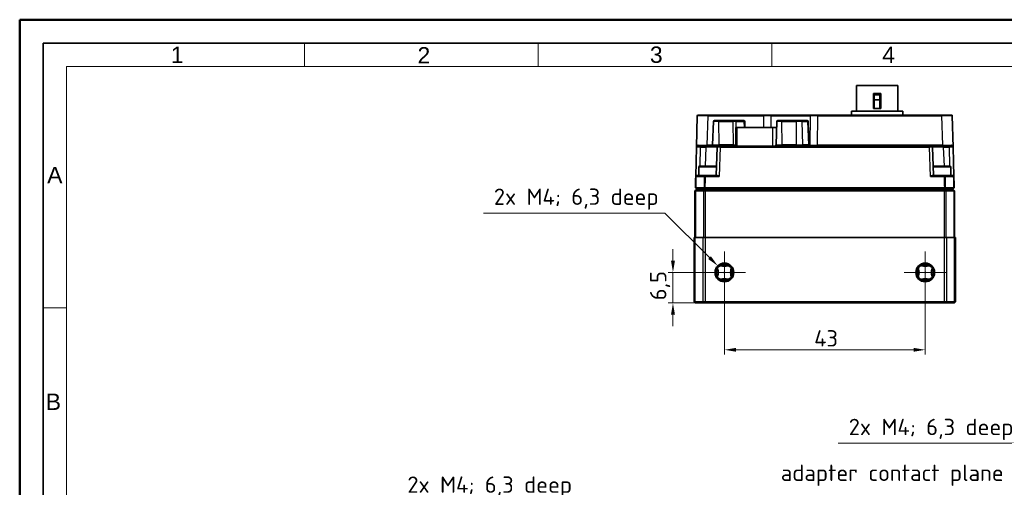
# Model space of a CAD drawing. Header units: millimetres. Extents: x 0 to 420, y 0 to 297.
# Tile 14 of 33: x 0 to 211, y 197 to 297. Entities that reach past the tile are written whole.
import ezdxf

# ---------------------------------------------------------------- set-up
doc = ezdxf.new("R2010")
doc.units = ezdxf.units.MM
doc.layers.get('0').update_dxf_attribs({"lineweight": 25})
for name, color, linetype, lineweight in [('001', 7, 'Continuous', 50), ('Bemaßung (ISO)', 7, 'Continuous', 18), ('Mittelpunktmarkierung (ISO)', 7, 'Continuous', 18), ('Sichtbar (ISO)', 7, 'Continuous', 35), ('Sichtbar schmal (ISO)', 7, 'Continuous', 25), ('Symbol (ISO)', 7, 'Continuous', 18)]:
    doc.layers.add(name, color=color, linetype=linetype, lineweight=lineweight)
doc.layers.add('Symbole(DIN)', color=3, linetype='Continuous', lineweight=25, true_color=0x00ff00)
doc.styles.add('Aktuell-DIN', font='arial.ttf')
doc.styles.add('Notiztext (DIN)', font='isocpeur.ttf')
doc.dimstyles.new('Standard (DIN)', dxfattribs={"dimtxt": 3.5, "dimasz": 2.5, "dimexe": 1, "dimexo": 0, "dimgap": 0.7, "dimtad": 1, "dimtoh": 1, "dimrnd": 1e-08, "dimtxsty": 'Notiztext (DIN)', "dimcen": 0.09, "dimdle": 10, "dimclrd": 256, "dimclre": 256, "dimclrt": 256, "dimazin": 2, "dimtfac": 0.514286, "dimtdec": 4, "dimtmove": 0, "dimatfit": 3, "dimfxl": 1, "dimtolj": 1, "dimlwd": -1, "dimlwe": -1, "dimarcsym": 0})

# ---------------------------------------------------------------- blocks, each defined once
blk = doc.blocks.new('*D18')
at = {"layer": 'Bemaßung (ISO)', "transparency": 16777216}
for p, q in [((150.88, 242.87), (150.88, 225.32)), ((193.88, 242.87), (193.88, 225.32)), ((153.38, 226.32), (191.38, 226.32))]:
    blk.add_line(p, q, dxfattribs=at)
for points in [[(153.38, 226.73), (153.38, 225.9), (150.88, 226.32)], [(191.38, 226.73), (191.38, 225.9), (193.88, 226.32)]]:
    blk.add_solid(points, dxfattribs=at)
at = {"layer": 'Defpoints', "color": 0, "transparency": 16777216}
for p in [(150.88, 242.87), (193.88, 242.87), (193.88, 226.32)]:
    blk.add_point(p, dxfattribs=at)
at = {"layer": 'Bemaßung (ISO)', "transparency": 16777216, "insert": (170.1, 230.52), "char_height": 3.5, "attachment_point": 1, "style": 'Notiztext (DIN)'}
blk.add_mtext('\\A1;43', dxfattribs=at)
blk = doc.blocks.new('*D19')
at = {"layer": 'Bemaßung (ISO)', "transparency": 16777216}
for p, q in [((139.86, 245.37), (139.86, 247.87)), ((150.88, 242.87), (138.86, 242.87)), ((139.86, 242.87), (139.86, 240.37)), ((139.86, 238.87), (139.86, 240.37)), ((139.86, 236.37), (139.86, 238.87)), ((146.73, 236.37), (138.86, 236.37)), ((139.86, 233.87), (139.86, 231.37))]:
    blk.add_line(p, q, dxfattribs=at)
for points in [[(139.45, 245.37), (140.28, 245.37), (139.86, 242.87)], [(139.45, 233.87), (140.28, 233.87), (139.86, 236.37)]]:
    blk.add_solid(points, dxfattribs=at)
at = {"layer": 'Defpoints', "color": 0, "transparency": 16777216}
for p in [(139.86, 242.87), (150.88, 242.87), (146.73, 236.37)]:
    blk.add_point(p, dxfattribs=at)
at = {"layer": 'Bemaßung (ISO)', "transparency": 16777216, "insert": (134.96, 236.91), "char_height": 3.5, "attachment_point": 1, "rotation": 90, "style": 'Notiztext (DIN)'}
blk.add_mtext('\\A1;6,5', dxfattribs=at)
blk = doc.blocks.new('*D20')
at = {"layer": 'Bemaßung (ISO)', "transparency": 16777216}
for p, q in [((99.29, 255.6), (138.15, 255.6)), ((138.15, 255.6), (147.69, 246.06)), ((150.79, 242.87), (150.97, 242.87)), ((150.88, 242.78), (150.88, 242.96))]:
    blk.add_line(p, q, dxfattribs=at)
blk.add_solid([(147.99, 246.35), (147.4, 245.76), (149.46, 244.29)], dxfattribs=at)
at = {"layer": 'Defpoints', "color": 0, "transparency": 16777216}
for p in [(149.46, 244.29), (152.29, 241.46)]:
    blk.add_point(p, dxfattribs=at)
at = {"layer": 'Bemaßung (ISO)', "transparency": 16777216, "insert": (99.29, 260.85), "char_height": 3.5, "attachment_point": 1, "style": 'Notiztext (DIN)'}
blk.add_mtext('\\A1; 2x M4; 6,3 deep', dxfattribs=at)
blk = doc.blocks.new('*D23')
at = {"layer": 'Bemaßung (ISO)', "transparency": 16777216}
for p, q in [((77.95, 193.95), (56.93, 178.8)), ((116.82, 193.95), (77.95, 193.95)), ((53.19, 176.17), (53.37, 176.17)), ((53.28, 176.08), (53.28, 176.26))]:
    blk.add_line(p, q, dxfattribs=at)
blk.add_solid([(56.69, 179.14), (57.18, 178.47), (54.91, 177.34)], dxfattribs=at)
at = {"layer": 'Defpoints', "color": 0, "transparency": 16777216}
for p in [(54.91, 177.34), (51.66, 175)]:
    blk.add_point(p, dxfattribs=at)
at = {"layer": 'Bemaßung (ISO)', "transparency": 16777216, "insert": (80.77, 199.2), "char_height": 3.5, "attachment_point": 1, "style": 'Notiztext (DIN)'}
blk.add_mtext('\\A1; 2x M4; 6,3 deep', dxfattribs=at)
blk = doc.blocks.new('*D45')
at = {"layer": 'Bemaßung (ISO)', "transparency": 16777216}
for p, q in [((175.27, 206.3), (214.14, 206.3)), ((214.14, 206.3), (229.28, 180.07)), ((231.44, 176.17), (231.62, 176.17)), ((231.53, 176.08), (231.53, 176.26))]:
    blk.add_line(p, q, dxfattribs=at)
blk.add_solid([(229.64, 180.28), (228.92, 179.86), (230.53, 177.91)], dxfattribs=at)
at = {"layer": 'Defpoints', "color": 0, "transparency": 16777216}
for p in [(230.53, 177.91), (232.53, 174.44)]:
    blk.add_point(p, dxfattribs=at)
at = {"layer": 'Bemaßung (ISO)', "transparency": 16777216, "insert": (175.27, 211.55), "char_height": 3.5, "attachment_point": 1, "style": 'Notiztext (DIN)'}
blk.add_mtext('\\A1; 2x M4; 6,3 deep', dxfattribs=at)
blk = doc.blocks.new('Ränder Basler-A3')
at = {"layer": '001'}
for p, q in [((0, 0), (0, 297)), ((0, 297), (420, 297))]:
    blk.add_line(p, q, dxfattribs=at)
at = {"layer": '001', "color": 7, "linetype": 'Continuous', "lineweight": 35}
for p, q in [((5, 292), (415, 292)), ((5, 5), (5, 292))]:
    blk.add_line(p, q, dxfattribs=at)
at = {"layer": '001', "color": 7, "linetype": 'Continuous', "lineweight": 18}
for p, q in [((61, 292), (61, 287)), ((111, 292), (111, 287)), ((161, 292), (161, 287)), ((10, 287), (410, 287)), ((10, 10), (10, 287)), ((10, 235.33), (5, 235.33))]:
    blk.add_line(p, q, dxfattribs=at)
at = {"layer": 'Symbole(DIN)', "color": 250, "true_color": 0x3f3f3f, "char_height": 3.5, "attachment_point": 4, "style": 'Aktuell-DIN'}
for s, insert in [('\\fArial|b0|i0;1', (32.36, 289.48)), ('\\fArial|b0|i0;2', (85.18, 289.38)), ('\\fArial|b0|i0;3', (134.93, 289.48)), ('\\fArial|b0|i0;4', (184.68, 289.48)), ('\\fArial|b0|i0;A', (5.89, 263.74)), ('\\fArial|b0|i0;B', (5.59, 215.19))]:
    blk.add_mtext(s, dxfattribs=dict(at, insert=insert))

msp = doc.modelspace()

# ---------------------------------------------------------------- linework, layer by layer
at = {"layer": 'Mittelpunktmarkierung (ISO)', "linetype": 'Continuous'}
for p, q in [((150.8757, 247.3749), (150.8757, 238.3749)), ((193.8757, 247.3749), (193.8757, 238.3749)), ((155.3757, 242.8749), (146.3757, 242.8749)), ((198.3757, 242.8749), (189.3757, 242.8749))]:
    msp.add_line(p, q, dxfattribs=at)
at = {"layer": 'Sichtbar (ISO)'}
for p, q in [((179.1507, 282.8849), (188.0007, 282.8849)), ((179.1507, 277.4349), (179.1507, 282.8849)), ((188.0007, 277.4349), (188.0007, 282.8849)), ((182.7757, 277.9849), (182.7757, 281.1849)), ((184.3757, 281.1849), (182.7757, 281.1849)), ((182.9757, 279.8057), (182.9757, 280.8849)), ((182.9757, 280.8849), (184.1757, 280.8849)), ((184.1757, 280.8849), (184.1757, 279.8057)), ((184.3757, 281.1849), (184.3757, 277.9849)), ((184.1757, 279.8057), (182.9757, 279.8057)), ((182.9757, 279.8057), (182.9757, 277.9849)), ((184.1757, 277.9849), (184.1757, 279.8057)), ((144.9036, 269.7301), (145.078, 276.3901)), ((145.278, 276.5849), (147.3772, 276.5849)), ((159.2821, 276.5849), (147.3772, 276.5849)), ((161.0493, 276.5849), (159.2821, 276.5849)), ((169.4024, 276.5849), (161.0493, 276.5849)), ((169.4024, 276.5849), (170.8869, 276.5849)), ((197.3741, 276.5849), (170.8869, 276.5849)), ((178.0757, 277.4349), (189.0757, 277.4349)), ((178.0757, 276.5849), (178.0757, 277.4349)), ((182.7757, 277.9849), (184.3757, 277.9849)), ((189.0757, 276.5849), (189.0757, 277.4349)), ((197.3741, 276.5849), (199.4734, 276.5849)), ((199.6733, 276.3901), (199.8477, 269.7301)), ((148.5397, 275.2318), (148.3645, 270.2144)), ((148.7396, 275.4249), (149.5976, 275.4249)), ((152.6448, 275.4249), (149.5976, 275.4249)), ((152.6448, 275.4249), (153.1993, 275.4249)), ((154.9587, 275.4249), (153.1993, 275.4249)), ((154.9587, 275.4249), (155.0353, 275.4249)), ((155.2352, 275.2318), (155.2808, 273.9249)), ((162.1162, 275.2318), (161.941, 270.2144)), ((162.3161, 275.4249), (163.0992, 275.4249)), ((166.2078, 275.4249), (163.0992, 275.4249)), ((166.2078, 275.4249), (167.3363, 275.4249)), ((168.5713, 275.4249), (167.3363, 275.4249)), ((168.5713, 275.4249), (168.6117, 275.4249)), ((168.8116, 275.2318), (168.9868, 270.2144)), ((153.3283, 273.9249), (153.6212, 273.9249)), ((153.3283, 273.9249), (153.3283, 269.9249)), ((161.2552, 273.9249), (153.6212, 273.9249)), ((161.2552, 273.9249), (162.0705, 273.9249)), ((145.1036, 269.9249), (145.7328, 269.9249)), ((146.8819, 269.9249), (145.7328, 269.9249)), ((149.4953, 269.9249), (146.8819, 269.9249)), ((149.4953, 269.9249), (149.9951, 269.9249)), ((194.7562, 269.9249), (149.9951, 269.9249)), ((171.0757, 269.9249), (171.0757, 269.9749)), ((171.0757, 269.9749), (173.0757, 269.9749)), ((194.0757, 269.9749), (173.0757, 269.9749)), ((194.0757, 269.9749), (196.0757, 269.9749)), ((194.7562, 269.9249), (195.256, 269.9249)), ((197.8695, 269.9249), (195.256, 269.9249)), ((196.0757, 269.9249), (196.0757, 269.9749)), ((199.0186, 269.9249), (197.8695, 269.9249)), ((199.0186, 269.9249), (199.6478, 269.9249)), ((144.7387, 263.4301), (144.9036, 269.7301)), ((149.2954, 269.7317), (149.087, 263.6249)), ((195.6643, 263.6249), (195.4559, 269.7317)), ((199.8477, 269.7301), (200.0127, 263.4301)), ((145.5757, 265.6249), (148.9757, 265.6249)), ((195.7757, 265.6249), (199.1757, 265.6249)), ((146.7315, 263.6249), (144.9791, 263.6249)), ((145.3757, 265.4249), (145.3757, 263.6249)), ((149.3022, 263.6249), (146.8118, 263.6249)), ((197.9395, 263.6249), (195.4491, 263.6249)), ((199.7722, 263.6249), (198.0199, 263.6249)), ((199.3757, 265.4249), (199.3757, 263.6249)), ((144.5757, 260.3249), (144.8257, 260.5749)), ((144.5757, 250.3749), (144.5757, 260.3249)), ((144.5757, 260.3249), (144.6985, 260.3249)), ((146.4929, 260.3249), (144.6985, 260.3249)), ((144.8461, 260.5749), (144.8257, 260.5749)), ((144.8461, 260.5749), (146.6946, 260.5749)), ((145.3757, 260.8249), (145.3757, 260.5749)), ((146.3757, 260.5749), (146.3757, 260.8249)), ((146.4929, 260.3249), (146.7349, 260.3249)), ((146.7349, 260.5749), (146.6946, 260.5749)), ((146.7349, 260.5749), (198.0164, 260.5749)), ((198.0164, 260.3249), (146.7349, 260.3249)), ((198.0567, 260.5749), (198.0164, 260.5749)), ((198.0164, 260.3249), (198.2585, 260.3249)), ((198.0567, 260.5749), (199.9052, 260.5749)), ((200.0529, 260.3249), (198.2585, 260.3249)), ((198.3757, 260.8249), (198.3757, 260.5749)), ((199.3757, 260.5749), (199.3757, 260.8249)), ((199.9257, 260.5749), (199.9052, 260.5749)), ((199.9257, 260.5749), (200.1757, 260.3249)), ((200.0529, 260.3249), (200.1757, 260.3249)), ((200.1757, 260.3249), (200.1757, 250.3749)), ((144.3757, 236.6249), (144.3757, 250.3749)), ((144.5803, 250.3749), (144.3757, 250.3749)), ((144.5803, 250.3749), (146.3315, 250.3749)), ((146.7349, 250.3749), (146.3315, 250.3749)), ((146.7349, 250.3749), (198.0164, 250.3749)), ((198.4198, 250.3749), (198.0164, 250.3749)), ((198.4198, 250.3749), (200.171, 250.3749)), ((200.3757, 250.3749), (200.171, 250.3749)), ((200.3757, 250.3749), (200.3757, 236.6249)), ((149.9743, 244.3749), (151.7771, 244.3749)), ((152.3757, 243.7762), (152.3757, 241.9735)), ((192.3757, 241.9735), (192.3757, 243.7762)), ((192.9743, 244.3749), (194.7771, 244.3749)), ((144.5803, 236.6249), (144.3757, 236.6249)), ((144.6257, 236.3749), (144.3757, 236.6249)), ((144.5803, 236.6249), (146.3315, 236.6249)), ((144.6257, 236.3749), (144.728, 236.3749)), ((146.5332, 236.3749), (144.728, 236.3749)), ((146.7349, 236.6249), (146.3315, 236.6249)), ((146.5332, 236.3749), (146.7349, 236.3749)), ((146.7349, 236.6249), (198.0164, 236.6249)), ((198.0164, 236.3749), (146.7349, 236.3749)), ((198.4198, 236.6249), (198.0164, 236.6249)), ((198.0164, 236.3749), (198.2181, 236.3749)), ((200.0233, 236.3749), (198.2181, 236.3749)), ((198.4198, 236.6249), (200.171, 236.6249)), ((200.0233, 236.3749), (200.1257, 236.3749)), ((200.3757, 236.6249), (200.1257, 236.3749)), ((200.3757, 236.6249), (200.171, 236.6249))]:
    msp.add_line(p, q, dxfattribs=at)
for centre, radius in [((150.8757, 242.8749), 2), ((150.8757, 242.8749), 1.75), ((193.8757, 242.8749), 2), ((193.8757, 242.8749), 1.75), ((150.8757, 242.8749), 0.0857), ((193.8757, 242.8749), 0.0857)]:
    msp.add_circle(centre, radius, dxfattribs=at)
for centre, radius, start, end in [((145.278, 276.3849), 0.2, 90, 178.5), ((199.4734, 276.3849), 0.2, 1.5, 90), ((148.7396, 275.2249), 0.2, 90, 178), ((155.0353, 275.2249), 0.2, 2, 90), ((162.3161, 275.2249), 0.2, 90, 178), ((168.6117, 275.2249), 0.2, 2, 90), ((145.1036, 269.7249), 0.2, 90, 178.5), ((148.0647, 270.2249), 0.3, 270, 358), ((149.4953, 269.7249), 0.2, 90, 178.045474), ((161.6411, 270.2249), 0.3, 270, 358), ((169.2866, 270.2249), 0.3, 182, 270), ((195.256, 269.7249), 0.2, 1.954526, 90), ((199.6478, 269.7249), 0.2, 1.5, 90), ((145.5757, 265.4249), 0.2, 90, 180), ((148.9757, 265.4249), 0.2, 28.349158, 90), ((195.7757, 265.4249), 0.2, 90, 151.650842), ((199.1757, 265.4249), 0.2, 0, 90), ((144.9386, 263.4249), 0.2, 90, 178.5), ((199.8128, 263.4249), 0.2, 1.5, 90)]:
    msp.add_arc(centre, radius, start, end, dxfattribs=at)
for points, knots in [([(153.0667, 269.9249), (153.1215, 269.9249), (153.1872, 269.9401), (153.2694, 269.9665), (153.2985, 269.9771), (153.3283, 269.9879)], [0.222797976, 0.222797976, 0.222797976, 0.222797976, 0.2556759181, 0.2556759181, 0.2724168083, 0.2724168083, 0.2724168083, 0.2724168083]), ([(144.9791, 263.6249), (144.9739, 263.6249), (144.9691, 263.6249), (144.9576, 263.6249), (144.9519, 263.6249), (144.9417, 263.6249), (144.9386, 263.6249), (144.9386, 263.6249)], [0, 0, 0, 0, 0.00193688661, 0.00193688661, 0.00503590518, 0.00503590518, 0.00929565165, 0.00929565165, 0.00929565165, 0.00929565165]), ([(146.8118, 263.6249), (146.8054, 263.6249), (146.7989, 263.6249), (146.7822, 263.6249), (146.7724, 263.6249), (146.7509, 263.6249), (146.7399, 263.6249), (146.7315, 263.6249)], [0, 0, 0, 0, 0.00193688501, 0.00193688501, 0.00503590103, 0.00503590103, 0.00929565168, 0.00929565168, 0.00929565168, 0.00929565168]), ([(149.3022, 263.6249), (149.3342, 263.6249), (149.3686, 263.618), (149.4434, 263.5956), (149.4839, 263.5794), (149.6092, 263.523), (149.6977, 263.475), (149.7802, 263.4301)], [0.1265069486, 0.1265069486, 0.1265069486, 0.1265069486, 0.139839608, 0.139839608, 0.1539251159, 0.1539251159, 0.1820961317, 0.1820961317, 0.1820961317, 0.1820961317]), ([(194.9712, 263.4301), (195.0537, 263.475), (195.1422, 263.523), (195.2674, 263.5794), (195.308, 263.5956), (195.3827, 263.618), (195.4171, 263.6249), (195.4491, 263.6249)], [0, 0, 0, 0, 0.0281710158, 0.0281710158, 0.0422565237, 0.0422565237, 0.0555891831, 0.0555891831, 0.0555891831, 0.0555891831]), ([(198.0199, 263.6249), (198.016, 263.6249), (198.0116, 263.6249), (197.9991, 263.6249), (197.9904, 263.6249), (197.968, 263.6249), (197.9537, 263.6249), (197.9395, 263.6249)], [0, 0, 0, 0, 0.00193688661, 0.00193688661, 0.00503590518, 0.00503590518, 0.00929565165, 0.00929565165, 0.00929565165, 0.00929565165]), ([(199.8128, 263.6249), (199.8128, 263.6249), (199.8121, 263.6249), (199.8088, 263.6249), (199.8052, 263.6249), (199.7933, 263.6249), (199.7836, 263.6249), (199.7722, 263.6249)], [0, 0, 0, 0, 0.00193688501, 0.00193688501, 0.00503590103, 0.00503590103, 0.00929565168, 0.00929565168, 0.00929565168, 0.00929565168]), ([(144.7982, 261.0248), (144.774, 261.025), (144.7526, 261.0252), (144.7063, 261.0255), (144.6871, 261.0254), (144.6774, 261.0251), (144.6761, 261.025), (144.6758, 261.0249), (144.6757, 261.0248), (144.6757, 261.0248), (144.6757, 261.0248)], [11.13605745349, 11.13605745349, 11.13605745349, 11.13605745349, 11.13920163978, 11.13920163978, 11.14423233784, 11.14423233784, 11.14565103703, 11.14565103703, 11.14565103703, 11.14591055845, 11.14591055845, 11.14591055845, 11.14591055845]), ([(146.5382, 261.0248), (146.4163, 261.0248), (146.2889, 261.0248), (146.0205, 261.0248), (145.8799, 261.0248), (145.5881, 261.0248), (145.437, 261.0248), (145.1248, 261.0248), (144.9645, 261.0248), (144.7982, 261.0248)], [10.883089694, 10.883089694, 10.883089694, 10.883089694, 10.946200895, 10.946200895, 11.009702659, 11.009702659, 11.072946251, 11.072946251, 11.136057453, 11.136057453, 11.136057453, 11.136057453]), ([(144.8704, 260.8249), (144.8704, 260.8249), (144.8704, 260.8249), (144.8705, 260.8249), (144.8706, 260.8249), (144.871, 260.8249), (144.8744, 260.8249), (144.8812, 260.8249), (144.8974, 260.8249), (144.9049, 260.8249), (144.9134, 260.8249)], [-11.14591055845, -11.14591055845, -11.14591055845, -11.14591055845, -11.14565103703, -11.14565103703, -11.14565103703, -11.14423233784, -11.14423233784, -11.13920163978, -11.13920163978, -11.13605745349, -11.13605745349, -11.13605745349, -11.13605745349]), ([(144.9134, 260.8249), (145.0837, 260.8249), (145.2479, 260.8249), (145.5675, 260.8249), (145.7223, 260.8249), (146.0211, 260.8249), (146.1651, 260.8249), (146.4399, 260.8249), (146.5704, 260.8249), (146.6952, 260.8249)], [-11.136057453, -11.136057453, -11.136057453, -11.136057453, -11.072946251, -11.072946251, -11.009702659, -11.009702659, -10.946200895, -10.946200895, -10.883089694, -10.883089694, -10.883089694, -10.883089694]), ([(146.78, 261.0248), (146.75, 261.025), (146.7203, 261.0252), (146.6463, 261.0255), (146.6041, 261.0254), (146.5603, 261.0251), (146.5511, 261.025), (146.5427, 261.0249), (146.5412, 261.0248), (146.5397, 261.0248), (146.5382, 261.0248)], [10.87323658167, 10.87323658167, 10.87323658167, 10.87323658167, 10.87637002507, 10.87637002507, 10.88138353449, 10.88138353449, 10.88283151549, 10.88283151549, 10.88283151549, 10.8830896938, 10.8830896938, 10.8830896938, 10.8830896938]), ([(146.6952, 260.8249), (146.6958, 260.8249), (146.6963, 260.8249), (146.6968, 260.8249), (146.6998, 260.8249), (146.703, 260.8249), (146.7184, 260.8249), (146.7331, 260.8249), (146.7591, 260.8249), (146.7695, 260.8249), (146.78, 260.8249)], [-10.8830896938, -10.8830896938, -10.8830896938, -10.8830896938, -10.88283151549, -10.88283151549, -10.88283151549, -10.88138353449, -10.88138353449, -10.87637002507, -10.87637002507, -10.87323658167, -10.87323658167, -10.87323658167, -10.87323658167]), ([(197.9713, 261.0248), (197.2559, 261.0248), (196.555, 261.0248), (195.1352, 261.0248), (194.42, 261.0248), (192.2819, 261.0248), (190.8628, 261.0248), (188.0196, 261.0248), (186.5971, 261.0248), (180.9075, 261.0248), (176.6412, 261.0248), (167.5745, 261.0248), (162.7749, 261.0248), (155.6637, 261.0248), (153.3598, 261.0248), (150.3309, 261.0248), (149.6153, 261.0248), (148.1955, 261.0248), (147.495, 261.0248), (146.78, 261.0248)], [5.75410239, 5.75410239, 5.75410239, 5.75410239, 5.96728976, 5.96728976, 6.18047713, 6.18047713, 6.6071156, 6.6071156, 7.03375407, 7.03375407, 8.31379924, 8.31379924, 9.75378141, 9.75378141, 10.44686183, 10.44686183, 10.66017897, 10.66017897, 10.87323658, 10.87323658, 10.87323658, 10.87323658]), ([(146.78, 260.8249), (147.495, 260.8249), (148.1955, 260.8249), (149.6153, 260.8249), (150.3309, 260.8249), (153.3598, 260.8249), (155.6637, 260.8249), (162.7749, 260.8249), (167.5745, 260.8249), (176.6412, 260.8249), (180.9075, 260.8249), (186.5971, 260.8249), (188.0196, 260.8249), (190.8628, 260.8249), (192.2819, 260.8249), (194.42, 260.8249), (195.1352, 260.8249), (196.555, 260.8249), (197.2559, 260.8249), (197.9713, 260.8249)], [-10.87323658, -10.87323658, -10.87323658, -10.87323658, -10.66017897, -10.66017897, -10.44686183, -10.44686183, -9.75378141, -9.75378141, -8.31379924, -8.31379924, -7.03375407, -7.03375407, -6.6071156, -6.6071156, -6.18047713, -6.18047713, -5.96728976, -5.96728976, -5.75410239, -5.75410239, -5.75410239, -5.75410239]), ([(198.2131, 261.0248), (198.1954, 261.025), (198.1741, 261.0252), (198.1116, 261.0255), (198.0663, 261.0254), (198.0058, 261.0251), (197.9923, 261.025), (197.9788, 261.0249), (197.9763, 261.0248), (197.9738, 261.0248), (197.9713, 261.0248)], [5.74424926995, 5.74424926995, 5.74424926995, 5.74424926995, 5.74739345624, 5.74739345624, 5.7524241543, 5.7524241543, 5.7538428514, 5.7538428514, 5.7538428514, 5.75410238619, 5.75410238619, 5.75410238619, 5.75410238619]), ([(197.9713, 260.8249), (197.9722, 260.8249), (197.9731, 260.8249), (197.9739, 260.8249), (197.9787, 260.8249), (197.9834, 260.8249), (198.0046, 260.8249), (198.0205, 260.8249), (198.0424, 260.8249), (198.0499, 260.8249), (198.0561, 260.8249)], [-5.75410238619, -5.75410238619, -5.75410238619, -5.75410238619, -5.7538428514, -5.7538428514, -5.7538428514, -5.7524241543, -5.7524241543, -5.74739345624, -5.74739345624, -5.74424926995, -5.74424926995, -5.74424926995, -5.74424926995]), ([(198.0561, 260.8249), (198.1811, 260.8249), (198.3114, 260.8249), (198.5857, 260.8249), (198.729, 260.8249), (199.0278, 260.8249), (199.1831, 260.8249), (199.5035, 260.8249), (199.6678, 260.8249), (199.838, 260.8249)], [-5.74424927, -5.74424927, -5.74424927, -5.74424927, -5.681138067, -5.681138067, -5.617894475, -5.617894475, -5.554392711, -5.554392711, -5.49128151, -5.49128151, -5.49128151, -5.49128151]), ([(199.9532, 261.0248), (199.787, 261.0248), (199.6265, 261.0248), (199.3137, 261.0248), (199.162, 261.0248), (198.8703, 261.0248), (198.7303, 261.0248), (198.4625, 261.0248), (198.3352, 261.0248), (198.2131, 261.0248)], [5.49128151, 5.49128151, 5.49128151, 5.49128151, 5.554392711, 5.554392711, 5.617894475, 5.617894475, 5.681138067, 5.681138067, 5.74424927, 5.74424927, 5.74424927, 5.74424927]), ([(199.838, 260.8249), (199.8387, 260.8249), (199.8394, 260.8249), (199.84, 260.8249), (199.8439, 260.8249), (199.8475, 260.8249), (199.8626, 260.8249), (199.8713, 260.8249), (199.8793, 260.8249), (199.8809, 260.8249), (199.8809, 260.8249)], [-5.49128151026, -5.49128151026, -5.49128151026, -5.49128151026, -5.49102333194, -5.49102333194, -5.49102333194, -5.48957515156, -5.48957515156, -5.4845617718, -5.4845617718, -5.48142840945, -5.48142840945, -5.48142840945, -5.48142840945]), ([(200.0757, 261.0248), (200.0757, 261.025), (200.0712, 261.0252), (200.0484, 261.0255), (200.0233, 261.0254), (199.9803, 261.0251), (199.97, 261.025), (199.9591, 261.0249), (199.9571, 261.0248), (199.9552, 261.0248), (199.9532, 261.0248)], [5.48142840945, 5.48142840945, 5.48142840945, 5.48142840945, 5.4845617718, 5.4845617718, 5.48957515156, 5.48957515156, 5.49102333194, 5.49102333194, 5.49102333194, 5.49128151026, 5.49128151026, 5.49128151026, 5.49128151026]), ([(149.3757, 241.9735), (149.4127, 242.0389), (149.4419, 242.1088), (149.5263, 242.3804), (149.5417, 242.6471), (149.5417, 243.1026), (149.5263, 243.3694), (149.4419, 243.6409), (149.4127, 243.7108), (149.3757, 243.7762)], [0.05648451, 0.05648451, 0.05648451, 0.05648451, 0.080483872, 0.080483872, 0.148799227, 0.148799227, 0.217114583, 0.217114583, 0.241113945, 0.241113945, 0.241113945, 0.241113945]), ([(151.7771, 244.3749), (151.4753, 244.4359), (151.1663, 244.4687), (150.5851, 244.4687), (150.276, 244.4359), (149.9743, 244.3749)], [-2.360164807, -2.360164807, -2.360164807, -2.360164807, -2.272990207, -2.272990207, -2.185815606, -2.185815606, -2.185815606, -2.185815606]), ([(149.9743, 244.3749), (150.0401, 244.3383), (150.1096, 244.3086), (150.3812, 244.2242), (150.648, 244.2088), (151.1034, 244.2088), (151.3702, 244.2242), (151.6417, 244.3086), (151.7113, 244.3383), (151.7771, 244.3749)], [-0.241113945, -0.241113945, -0.241113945, -0.241113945, -0.217114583, -0.217114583, -0.148799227, -0.148799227, -0.080483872, -0.080483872, -0.05648451, -0.05648451, -0.05648451, -0.05648451]), ([(152.3757, 243.7762), (152.3391, 243.7105), (152.3094, 243.6409), (152.225, 243.3694), (152.2096, 243.1026), (152.2096, 242.6471), (152.225, 242.3804), (152.3094, 242.1088), (152.3391, 242.0392), (152.3757, 241.9735)], [-0.241113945, -0.241113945, -0.241113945, -0.241113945, -0.217114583, -0.217114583, -0.148799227, -0.148799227, -0.080483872, -0.080483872, -0.05648451, -0.05648451, -0.05648451, -0.05648451]), ([(152.3757, 241.9735), (152.4097, 242.1415), (152.4371, 242.3193), (152.4761, 242.7622), (152.4735, 243.0294), (152.4357, 243.4367), (152.4099, 243.6062), (152.3757, 243.7762)], [-2.347703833, -2.347703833, -2.347703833, -2.347703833, -2.297704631, -2.297704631, -2.224430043, -2.224430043, -2.174474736, -2.174474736, -2.174474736, -2.174474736]), ([(192.3757, 243.7762), (192.3415, 243.6062), (192.3156, 243.4367), (192.2778, 243.0294), (192.2753, 242.7622), (192.3142, 242.3193), (192.3417, 242.1415), (192.3757, 241.9735)], [-2.33404663, -2.33404663, -2.33404663, -2.33404663, -2.284091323, -2.284091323, -2.210816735, -2.210816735, -2.160817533, -2.160817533, -2.160817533, -2.160817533]), ([(192.3757, 241.9735), (192.4122, 242.0392), (192.4419, 242.1088), (192.5263, 242.3804), (192.5417, 242.6471), (192.5417, 243.1026), (192.5263, 243.3694), (192.4419, 243.6409), (192.4122, 243.7105), (192.3757, 243.7762)], [-0.241113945, -0.241113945, -0.241113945, -0.241113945, -0.217114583, -0.217114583, -0.148799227, -0.148799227, -0.080483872, -0.080483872, -0.05648451, -0.05648451, -0.05648451, -0.05648451]), ([(194.7771, 244.3749), (194.4753, 244.4359), (194.1663, 244.4687), (193.5851, 244.4687), (193.276, 244.4359), (192.9743, 244.3749)], [-2.360164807, -2.360164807, -2.360164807, -2.360164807, -2.272990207, -2.272990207, -2.185815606, -2.185815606, -2.185815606, -2.185815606]), ([(192.9743, 244.3749), (193.0401, 244.3383), (193.1096, 244.3086), (193.3812, 244.2242), (193.648, 244.2088), (194.1034, 244.2088), (194.3702, 244.2242), (194.6417, 244.3086), (194.7113, 244.3383), (194.7771, 244.3749)], [-0.241113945, -0.241113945, -0.241113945, -0.241113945, -0.217114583, -0.217114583, -0.148799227, -0.148799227, -0.080483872, -0.080483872, -0.05648451, -0.05648451, -0.05648451, -0.05648451]), ([(195.3757, 243.7762), (195.3386, 243.7108), (195.3094, 243.6409), (195.225, 243.3694), (195.2096, 243.1026), (195.2096, 242.6471), (195.225, 242.3804), (195.3094, 242.1088), (195.3386, 242.0389), (195.3757, 241.9735)], [0.05648451, 0.05648451, 0.05648451, 0.05648451, 0.080483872, 0.080483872, 0.148799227, 0.148799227, 0.217114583, 0.217114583, 0.241113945, 0.241113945, 0.241113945, 0.241113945]), ([(151.7771, 241.3749), (151.7116, 241.4119), (151.6417, 241.4411), (151.3702, 241.5255), (151.1034, 241.5409), (150.648, 241.5409), (150.3812, 241.5255), (150.1096, 241.4411), (150.0397, 241.4119), (149.9743, 241.3749)], [0.05648451, 0.05648451, 0.05648451, 0.05648451, 0.080483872, 0.080483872, 0.148799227, 0.148799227, 0.217114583, 0.217114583, 0.241113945, 0.241113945, 0.241113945, 0.241113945]), ([(194.7771, 241.3749), (194.7116, 241.4119), (194.6417, 241.4411), (194.3702, 241.5255), (194.1034, 241.5409), (193.648, 241.5409), (193.3812, 241.5255), (193.1096, 241.4411), (193.0397, 241.4119), (192.9743, 241.3749)], [0.05648451, 0.05648451, 0.05648451, 0.05648451, 0.080483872, 0.080483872, 0.148799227, 0.148799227, 0.217114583, 0.217114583, 0.241113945, 0.241113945, 0.241113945, 0.241113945])]:
    msp.add_open_spline(points, degree=3, knots=knots, dxfattribs=at)
for points, degree in [([(144.7387, 263.4301), (144.7177, 262.6283), (144.6967, 261.8266), (144.6757, 261.0248)], 3), ([(200.0757, 261.0248), (200.0547, 261.8266), (200.0337, 262.6283), (200.0127, 263.4301)], 3), ([(200.0757, 261.0248), (199.8809, 260.8249)], 1)]:
    msp.add_open_spline(points, degree=degree, dxfattribs=at)
at = {"layer": 'Sichtbar schmal (ISO)'}
for p, q in [((147.213, 270.1196), (147.3772, 276.3901)), ((147.3772, 276.3901), (147.3772, 276.5849)), ((147.3772, 276.3901), (159.2821, 276.3901)), ((159.2821, 276.3901), (159.2554, 273.9249)), ((159.2821, 276.5849), (159.2821, 276.3901)), ((160.8812, 273.9249), (160.9079, 276.3901)), ((160.9079, 276.3901), (169.2611, 276.3901)), ((169.2611, 276.3901), (169.1931, 270.1196)), ((170.8188, 270.1196), (170.8869, 276.3901)), ((170.8869, 276.5849), (170.8869, 276.3901)), ((170.8869, 276.3901), (197.3741, 276.3901)), ((197.3741, 276.5849), (197.3741, 276.3901)), ((197.3741, 276.3901), (197.5383, 270.1196)), ((149.6975, 275.2318), (148.5397, 275.2318)), ((149.6975, 275.2318), (152.7448, 275.2318)), ((149.7851, 270.2144), (149.6975, 275.2318)), ((153.3724, 275.2318), (152.7448, 275.2318)), ((152.8324, 270.2144), (152.7448, 275.2318)), ((153.3724, 275.2318), (155.1318, 275.2318)), ((153.4119, 273.9249), (153.3724, 275.2318)), ((155.2352, 275.2318), (155.1318, 275.2318)), ((155.1713, 273.9249), (155.1318, 275.2318)), ((163.173, 275.2318), (162.1162, 275.2318)), ((163.173, 275.2318), (166.2816, 275.2318)), ((163.2377, 270.2144), (163.173, 275.2318)), ((167.5221, 275.2318), (166.2816, 275.2318)), ((166.3463, 270.2144), (166.2816, 275.2318)), ((167.5221, 275.2318), (168.7571, 275.2318)), ((167.6849, 270.2144), (167.5221, 275.2318)), ((168.8116, 275.2318), (168.7571, 275.2318)), ((168.9199, 270.2144), (168.7571, 275.2318)), ((153.6212, 269.9249), (153.6212, 273.9249)), ((161.2552, 269.9249), (161.2552, 273.9249)), ((148.3456, 270.1196), (147.213, 270.1196)), ((147.213, 270.1196), (147.213, 269.9249)), ((148.3645, 270.2144), (149.7851, 270.2144)), ((152.8324, 270.2144), (149.7851, 270.2144)), ((149.9951, 269.9249), (149.9951, 269.7301)), ((152.8324, 270.2144), (152.9052, 270.2144)), ((152.9052, 270.2144), (153.3283, 270.2144)), ((161.941, 270.2144), (163.2377, 270.2144)), ((166.3463, 270.2144), (163.2377, 270.2144)), ((166.3463, 270.2144), (167.6849, 270.2144)), ((168.9199, 270.2144), (167.6849, 270.2144)), ((168.9199, 270.2144), (168.9868, 270.2144)), ((169.1931, 270.1196), (169.0057, 270.1196)), ((197.5383, 270.1196), (170.8188, 270.1196)), ((170.8188, 270.1196), (170.8188, 269.9249)), ((173.0757, 269.9249), (173.0757, 269.9749)), ((194.0757, 269.9249), (194.0757, 269.9749)), ((194.7562, 269.9249), (194.7562, 269.7301)), ((197.5383, 270.1196), (197.5383, 269.9249)), ((145.677, 265.6249), (145.7845, 269.7301)), ((145.7845, 269.7301), (146.9336, 269.7301)), ((146.9336, 269.7301), (146.7816, 265.6249)), ((149.9951, 269.7301), (149.7802, 263.4301)), ((149.9951, 269.7301), (194.7562, 269.7301)), ((194.9712, 263.4301), (194.7562, 269.7301)), ((197.8177, 269.7301), (198.9668, 269.7301)), ((197.9697, 265.6249), (197.8177, 269.7301)), ((198.9668, 269.7301), (199.0743, 265.6249)), ((149.1484, 265.4249), (145.3757, 265.4249)), ((146.8118, 263.4301), (146.8118, 263.6249)), ((199.3757, 265.4249), (195.6029, 265.4249)), ((197.9395, 263.4301), (197.9395, 263.6249)), ((144.8602, 263.4301), (146.5707, 263.4301)), ((146.8118, 263.4301), (149.7802, 263.4301)), ((194.9712, 263.4301), (197.9395, 263.4301)), ((198.1806, 263.4301), (199.8911, 263.4301)), ((144.6985, 260.3249), (144.8461, 260.5749)), ((144.6985, 260.3249), (144.6985, 250.3749)), ((146.4929, 260.3249), (146.6946, 260.5749)), ((146.4929, 250.3749), (146.4929, 260.3249)), ((146.7349, 260.3249), (146.7349, 260.5749)), ((146.7349, 260.3249), (146.7349, 250.3749)), ((198.0164, 260.3249), (198.0164, 260.5749)), ((198.0164, 250.3749), (198.0164, 260.3249)), ((198.2585, 260.3249), (198.0567, 260.5749)), ((198.2585, 260.3249), (198.2585, 250.3749)), ((200.0529, 260.3249), (199.9052, 260.5749)), ((200.0529, 250.3749), (200.0529, 260.3249)), ((144.5803, 250.3749), (144.5803, 236.6249)), ((146.3315, 236.6249), (146.3315, 250.3749)), ((146.7349, 250.3749), (146.7349, 236.6249)), ((198.0164, 236.6249), (198.0164, 250.3749)), ((198.4198, 250.3749), (198.4198, 236.6249)), ((200.171, 236.6249), (200.171, 250.3749)), ((144.5803, 236.6249), (144.728, 236.3749)), ((146.3315, 236.6249), (146.5332, 236.3749)), ((146.7349, 236.6249), (146.7349, 236.3749)), ((198.0164, 236.6249), (198.0164, 236.3749)), ((198.4198, 236.6249), (198.2181, 236.3749)), ((200.171, 236.6249), (200.0233, 236.3749))]:
    msp.add_line(p, q, dxfattribs=at)
for centre, major_axis, ratio, start_param, end_param in [((147.3787, 276.3849), (2.3007, -0.0052), 0.00227418, 1.5714272, 3.14153831), ((159.2814, 276.3849), (2.3002, 0.0022), 0.00227581, 0.78537129, 1.57048558), ((161.0493, 276.3849), (0, 0.2), 0.70710678, 0, 1.54461639), ((169.4024, 276.3849), (0, 0.2), 0.70710678, 0, 1.54461639), ((170.8875, 276.3849), (2.3001, -0.0022), 0.0022759, 1.5710577, 2.356172), ((197.3727, 276.3849), (2.3007, 0.0052), 0.00227418, 0.00005437, 1.57016547), ((149.5976, 275.2249), (0, 0.2), 0.5, 4.74729557, 6.28318531), ((152.6448, 275.2249), (0, 0.2), 0.5, 4.74729557, 6.28318531), ((153.1993, 275.2249), (0, 0.2), 0.8660254, 4.74729557, 6.28318531), ((154.9587, 275.2249), (0, 0.2), 0.8660254, 4.74729557, 6.28318531), ((163.0992, 275.2249), (0, 0.2), 0.36921122, 4.74729557, 6.28318531), ((166.2078, 275.2249), (0, 0.2), 0.36921122, 4.74729557, 6.28318531), ((167.3363, 275.2249), (0, 0.2), 0.92934551, 4.74729557, 6.28318531), ((168.5713, 275.2249), (0, 0.2), 0.92934551, 4.74729557, 6.28318531), ((145.1036, 270.1249), (0, -0.2), 0.84408266, 0, 1.53466774), ((147.2148, 270.1249), (-2.3009, -0.0052), 0.00227363, 0.56568247, 1.57004638), ((145.7328, 269.7249), (0, 0.2), 0.25881905, 4.73856892, 6.28318531), ((146.8819, 269.7249), (0, 0.2), 0.25881905, 4.73856892, 6.28318531), ((149.935, 270.2249), (0, -0.3), 0.5, 4.74729557, 6.28318531), ((152.9823, 270.2249), (0, -0.3), 0.5, 4.74729557, 6.28318531), ((153.0667, 270.2249), (0, -0.3), 0.53855226, 4.74729557, 6.28318531), ((163.3484, 270.2249), (0, -0.3), 0.36921122, 4.74729557, 6.28318531), ((166.457, 270.2249), (0, -0.3), 0.36921122, 4.74729557, 6.28318531), ((167.9636, 270.2249), (0, -0.3), 0.92934551, 4.74729557, 6.28318531), ((169.1985, 270.2249), (0, -0.3), 0.92934551, 4.74729557, 6.28318531), ((169.0517, 270.1249), (0, -0.2), 0.70710678, 0.64484219, 1.54461639), ((170.8196, 270.1249), (-2.3002, -0.0022), 0.00227581, 0.78537129, 1.57048558), ((197.5366, 270.1249), (-2.3009, 0.0052), 0.00227363, 1.57154628, 2.57591021), ((197.8695, 269.7249), (0, 0.2), 0.25881905, 0, 1.54461639), ((199.0186, 269.7249), (0, 0.2), 0.25881905, 0, 1.54461639), ((199.6478, 270.1249), (0, -0.2), 0.84408266, 4.74851757, 6.28318531), ((145.6037, 269.7249), (0.7001, -0.0052), 0.00973792, 1.30970769, 3.1414105), ((147.5005, 269.7249), (2.2018, 0.0074), 0.0033565, 0.61757435, 1.83118212), ((149.9956, 269.7249), (0.7002, -0.0068), 0.00747034, 1.57150702, 3.14141055), ((194.7557, 269.7249), (0.7002, 0.0068), 0.00747034, 0.00018211, 1.57008563), ((197.2508, 269.7249), (2.2018, -0.0074), 0.0033565, 1.31041053, 2.52401831), ((199.1476, 269.7249), (0.7001, 0.0052), 0.00973792, 0.00018216, 1.83188497), ((144.9791, 263.4249), (0, 0.2), 0.59460767, 0, 1.54461639), ((146.7315, 263.4249), (0, 0.2), 0.80401599, 0, 1.54461639), ((198.0199, 263.4249), (0, 0.2), 0.80401599, 4.73856892, 6.28318531), ((199.7722, 263.4249), (0, 0.2), 0.59460767, 4.73856892, 6.28318531)]:
    msp.add_ellipse(centre, major_axis=major_axis, ratio=ratio, start_param=start_param, end_param=end_param, dxfattribs=at)
for points, knots in [([(145.2723, 270.1176), (145.2364, 270.1177), (145.2028, 270.1121), (145.1222, 270.0874), (145.0797, 270.0625), (145.004, 269.998), (144.9727, 269.9568), (144.9207, 269.8555), (144.9053, 269.7928), (144.9036, 269.7301)], [0, 0, 0, 0, 0.021810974, 0.021810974, 0.056708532, 0.056708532, 0.096015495, 0.096015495, 0.146530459, 0.146530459, 0.146530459, 0.146530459]), ([(199.8477, 269.7301), (199.8465, 269.7756), (199.8381, 269.8211), (199.8067, 269.9076), (199.7838, 269.9488), (199.7532, 269.9855), (199.7269, 270.0172), (199.695, 270.0454), (199.608, 270.0975), (199.5477, 270.1177), (199.4791, 270.1176)], [-0.000608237, -0.000608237, -0.000608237, -0.000608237, 0.036024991, 0.036024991, 0.072658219, 0.072658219, 0.072658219, 0.104200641, 0.104200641, 0.145924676, 0.145924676, 0.145924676, 0.145924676]), ([(144.7387, 263.4301), (144.7387, 263.4305), (144.7479, 263.4307), (144.7786, 263.4307), (144.7958, 263.4307), (144.8301, 263.4304), (144.8447, 263.4303), (144.8602, 263.4301)], [-0.00929565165, -0.00929565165, -0.00929565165, -0.00929565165, -0.00503590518, -0.00503590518, -0.00193688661, -0.00193688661, 0, 0, 0, 0]), ([(146.5707, 263.4301), (146.5961, 263.4305), (146.6289, 263.4307), (146.6936, 263.4307), (146.7231, 263.4307), (146.7729, 263.4304), (146.7925, 263.4303), (146.8118, 263.4301)], [-0.00929565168, -0.00929565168, -0.00929565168, -0.00929565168, -0.00503590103, -0.00503590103, -0.00193688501, -0.00193688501, 0, 0, 0, 0]), ([(197.9395, 263.4301), (197.9821, 263.4305), (198.0249, 263.4307), (198.0921, 263.4307), (198.1184, 263.4307), (198.1559, 263.4304), (198.1691, 263.4303), (198.1806, 263.4301)], [-0.00929565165, -0.00929565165, -0.00929565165, -0.00929565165, -0.00503590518, -0.00503590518, -0.00193688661, -0.00193688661, 0, 0, 0, 0]), ([(199.8911, 263.4301), (199.9253, 263.4305), (199.9542, 263.4307), (199.9901, 263.4307), (200.0009, 263.4307), (200.0108, 263.4304), (200.0127, 263.4303), (200.0127, 263.4301)], [-0.00929565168, -0.00929565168, -0.00929565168, -0.00929565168, -0.00503590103, -0.00503590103, -0.00193688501, -0.00193688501, 0, 0, 0, 0])]:
    msp.add_open_spline(points, degree=3, knots=knots, dxfattribs=at)
for points, degree in [([(144.7982, 261.0248), (144.8188, 261.8266), (144.8395, 262.6283), (144.8602, 263.4301)], 3), ([(146.5707, 263.4301), (146.5599, 262.6283), (146.5491, 261.8266), (146.5382, 261.0248)], 3), ([(146.78, 261.0248), (146.7906, 261.8266), (146.8013, 262.6283), (146.8118, 263.4301)], 3), ([(197.9395, 263.4301), (197.9501, 262.6283), (197.9607, 261.8266), (197.9713, 261.0248)], 3), ([(198.2131, 261.0248), (198.2023, 261.8266), (198.1914, 262.6283), (198.1806, 263.4301)], 3), ([(199.8911, 263.4301), (199.9118, 262.6283), (199.9325, 261.8266), (199.9532, 261.0248)], 3), ([(144.6757, 261.0248), (144.8704, 260.8249)], 1), ([(144.7982, 261.0248), (144.9134, 260.8249)], 1), ([(146.5382, 261.0248), (146.6952, 260.8249)], 1), ([(146.78, 261.0248), (146.78, 260.8249)], 1), ([(197.9713, 261.0248), (197.9713, 260.8249)], 1), ([(198.2131, 261.0248), (198.0561, 260.8249)], 1), ([(199.9532, 261.0248), (199.838, 260.8249)], 1)]:
    msp.add_open_spline(points, degree=degree, dxfattribs=at)

# ---------------------------------------------------------------- block references
msp.add_blockref('Ränder Basler-A3', (0, 0))

# ---------------------------------------------------------------- texts
at = {"layer": 'Symbol (ISO)', "insert": (210.6772, 197.1692), "char_height": 3.5, "width": 47.581167, "attachment_point": 9, "style": 'Notiztext (DIN)'}
msp.add_mtext('{adapter contact plane}', dxfattribs=at)

# ---------------------------------------------------------------- dimensions: what is measured, and where the dimension line sits
at = {"layer": 'Bemaßung (ISO)'}
for p1, p2, picture, middle in [((152.2899, 241.4606), (149.4615, 244.2891), '*D20', (117.3129, 255.5964)), ((232.5282, 174.4412), (230.5282, 177.9053), '*D45', (193.2943, 206.2982)), ((51.661, 175.0039), (54.9061, 177.3426), '*D23', (98.795, 193.9525))]:
    dim = msp.add_diameter_dim_2p(p1=p1, p2=p2, text=' 2x M4; 6,3 deep', dimstyle='Standard (DIN)', override={"dimtih": 1, "dimdec": 2, "dimlfac": 1, "dimtp": 0, "dimtm": 0, "dimtdec": 4, "dimtofl": 0}, dxfattribs=at)
    dim.commit()
    dim.dimension.update_dxf_attribs({"geometry": picture, "text_midpoint": middle, "dimtype": 163})
for base, p1, p2, angle, override, picture, middle in [((139.8622, 242.8749), (146.7349, 236.3749), (150.8757, 242.8749), 90, {"dimtoh": 0, "dimdec": 2, "dimtp": 0, "dimtm": 0, "dimtdec": 4, "dimtofl": 0}, '*D19', (139.8622, 239.6249)), ((193.8757, 226.3174), (150.8757, 242.8749), (193.8757, 242.8749), 180, {"dimtoh": 0, "dimdec": 2, "dimtp": 0, "dimtm": 0, "dimtdec": 4, "dimtofl": 0, "dimatfit": 1}, '*D18', (172.3757, 226.3174))]:
    dim = msp.add_linear_dim(base=base, p1=p1, p2=p2, angle=angle, dimstyle='Standard (DIN)', override=override, dxfattribs=at)
    dim.commit()
    dim.dimension.update_dxf_attribs({"geometry": picture, "text_midpoint": middle, "dimtype": 160})

doc.saveas('drawing.dxf')
